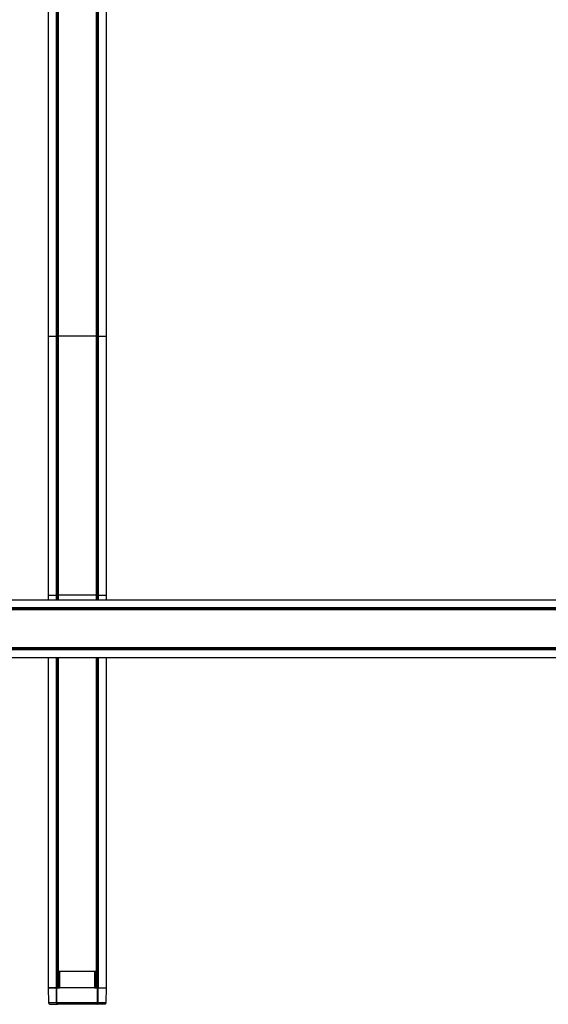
# Model space of a CAD drawing. Header units: millimetres. Extents: x 2355 to 3494, y 2627 to 6324.
# Tile 3 of 16: x 2921 to 3131, y 2673 to 3065. Entities that reach past the tile are written whole.
import ezdxf

# ---------------------------------------------------------------- set-up
doc = ezdxf.new("R2010")
doc.units = ezdxf.units.MM
doc.header["$LTSCALE"] = 20

msp = doc.modelspace()

# ---------------------------------------------------------------- linework, layer by layer
at = {"color": 7, "linetype": 'Continuous', "lineweight": 25}
for p, q in [((2931.94, 3225.46), (2931.94, 2939.31)), ((2935.1, 3225.46), (2935.1, 2939.31)), ((2935.54, 3225.46), (2935.54, 2939.31)), ((2935.7, 3225.46), (2935.7, 2939.31)), ((2935.89, 3225.46), (2935.89, 2939.31)), ((2950.99, 3225.46), (2950.99, 2939.31)), ((2951.19, 3225.46), (2951.19, 2939.31)), ((2951.35, 3225.46), (2951.35, 2939.31)), ((2951.78, 3225.46), (2951.78, 2939.31)), ((2954.94, 3225.46), (2954.94, 2939.31)), ((2931.94, 2939.31), (2931.94, 2836.26)), ((2935.1, 2939.31), (2935.1, 2836.26)), ((2935.54, 2939.31), (2935.54, 2836.26)), ((2935.54, 2939.31), (2935.67, 2939.31)), ((2935.71, 2939.31), (2935.71, 2836.26)), ((2935.89, 2939.31), (2935.89, 2836.26)), ((2950.99, 2939.31), (2935.89, 2939.31)), ((2950.99, 2939.31), (2950.99, 2836.26)), ((2951.19, 2939.31), (2951.19, 2836.26)), ((2951.19, 2939.31), (2951.35, 2939.31)), ((2951.35, 2939.31), (2951.35, 2836.26)), ((2951.78, 2939.31), (2951.78, 2836.26)), ((2954.94, 2939.31), (2954.94, 2836.26)), ((2456.63, 2834.41), (3480.44, 2834.41)), ((2931.94, 2836.26), (2931.94, 2834.41)), ((2935.1, 2836.26), (2935.1, 2834.41)), ((2935.54, 2836.26), (2935.54, 2834.41)), ((2935.54, 2836.26), (2935.71, 2836.26)), ((2935.71, 2836.26), (2935.71, 2834.41)), ((2950.99, 2836.26), (2935.89, 2836.26)), ((2935.89, 2836.26), (2935.89, 2834.41)), ((2950.99, 2836.26), (2950.99, 2834.41)), ((2951.19, 2836.26), (2951.19, 2834.41)), ((2951.19, 2836.26), (2951.35, 2836.26)), ((2951.35, 2836.26), (2951.35, 2834.41)), ((2951.78, 2836.26), (2951.78, 2834.41)), ((2954.94, 2836.26), (2954.94, 2834.41)), ((2456.63, 2831.25), (3480.44, 2831.25)), ((2456.63, 2830.81), (3480.44, 2830.81)), ((2463.44, 2830.66), (3473.94, 2830.66)), ((2463.44, 2830.46), (3473.94, 2830.46)), ((2456.63, 2815), (3480.44, 2815)), ((2456.63, 2814.57), (3480.44, 2814.57)), ((2463.44, 2815.36), (3473.94, 2815.36)), ((2463.44, 2815.17), (3473.94, 2815.17)), ((2456.63, 2811.41), (3480.44, 2811.41)), ((2931.94, 2811.41), (2931.94, 2679.91)), ((2935.1, 2811.41), (2935.1, 2679.91)), ((2935.54, 2811.41), (2935.54, 2679.91)), ((2935.71, 2811.41), (2935.71, 2686.41)), ((2935.89, 2811.41), (2935.89, 2686.41)), ((2950.99, 2811.41), (2950.99, 2686.41)), ((2951.19, 2811.41), (2951.19, 2686.41)), ((2951.35, 2811.41), (2951.35, 2679.91)), ((2951.78, 2811.41), (2951.78, 2679.91)), ((2954.94, 2811.41), (2954.94, 2679.91)), ((2935.74, 2686.41), (2935.74, 2679.91)), ((2935.74, 2686.41), (2935.74, 2679.91)), ((2935.95, 2686.41), (2935.84, 2679.9)), ((2935.89, 2686.41), (2935.89, 2683.23)), ((2950.99, 2686.41), (2935.89, 2686.41)), ((2936.59, 2679.91), (2936.59, 2686.41)), ((2950.3, 2686.41), (2936.59, 2686.41)), ((2950.3, 2686.41), (2950.3, 2679.91)), ((2951.05, 2679.91), (2950.94, 2686.41)), ((2950.99, 2679.91), (2950.99, 2686.41)), ((2951.14, 2686.41), (2951.14, 2679.91)), ((2951.14, 2686.41), (2951.14, 2679.91)), ((2931.94, 2679.91), (2932.05, 2674.09)), ((2935.24, 2674.09), (2935.2, 2679.91)), ((2935.39, 2674.09), (2935.35, 2679.91)), ((2935.35, 2679.91), (2936.59, 2679.91)), ((2950.3, 2679.91), (2936.59, 2679.91)), ((2950.3, 2679.91), (2951.54, 2679.91)), ((2951.49, 2674.09), (2951.54, 2679.91)), ((2951.69, 2679.91), (2951.65, 2674.09)), ((2954.94, 2679.91), (2954.84, 2674.09)), ((2935.39, 2674.09), (2951.49, 2674.09)), ((2951.27, 2673.41), (2935.62, 2673.41))]:
    msp.add_line(p, q, dxfattribs=at)
for points, degree in [([(2931.94, 2939.31), (2932.01, 2939.31), (2932.15, 2939.31)], 2), ([(2932.15, 2939.31), (2932.28, 2939.31), (2932.49, 2939.31), (2932.76, 2939.31)], 3), ([(2932.76, 2939.31), (2933.03, 2939.31), (2933.37, 2939.31), (2933.76, 2939.31)], 3), ([(2933.76, 2939.31), (2934.16, 2939.31), (2934.61, 2939.31), (2935.1, 2939.31)], 3), ([(2935.71, 2939.31), (2935.71, 2939.31), (2935.7, 2939.31), (2935.7, 2939.31)], 3), ([(2951.14, 2939.31), (2951.1, 2939.31), (2951.04, 2939.31), (2950.99, 2939.31)], 3), ([(2951.19, 2939.31), (2951.17, 2939.31), (2951.14, 2939.31)], 2), ([(2951.78, 2939.31), (2952.28, 2939.31), (2952.73, 2939.31), (2953.12, 2939.31)], 3), ([(2953.12, 2939.31), (2953.52, 2939.31), (2953.86, 2939.31), (2954.13, 2939.31)], 3), ([(2954.13, 2939.31), (2954.4, 2939.31), (2954.61, 2939.31), (2954.74, 2939.31)], 3), ([(2954.74, 2939.31), (2954.88, 2939.31), (2954.94, 2939.31)], 2), ([(2931.94, 2836.26), (2932.01, 2836.26), (2932.15, 2836.26)], 2), ([(2932.15, 2836.26), (2932.28, 2836.26), (2932.49, 2836.26), (2932.76, 2836.26)], 3), ([(2932.76, 2836.26), (2933.03, 2836.26), (2933.37, 2836.26), (2933.76, 2836.26)], 3), ([(2933.76, 2836.26), (2934.16, 2836.26), (2934.61, 2836.26), (2935.1, 2836.26)], 3), ([(2951.14, 2836.26), (2951.1, 2836.26), (2951.04, 2836.26), (2950.99, 2836.26)], 3), ([(2951.19, 2836.26), (2951.17, 2836.26), (2951.14, 2836.26)], 2), ([(2951.78, 2836.26), (2952.28, 2836.26), (2952.73, 2836.26), (2953.12, 2836.26)], 3), ([(2953.12, 2836.26), (2953.52, 2836.26), (2953.86, 2836.26), (2954.13, 2836.26)], 3), ([(2954.13, 2836.26), (2954.4, 2836.26), (2954.61, 2836.26), (2954.74, 2836.26)], 3), ([(2954.74, 2836.26), (2954.88, 2836.26), (2954.94, 2836.26)], 2), ([(2936, 2686.41), (2935.97, 2686.41), (2935.95, 2686.41)], 2), ([(2936.14, 2686.41), (2936.08, 2686.41), (2936.03, 2686.41), (2936, 2686.41)], 3), ([(2936.34, 2686.41), (2936.26, 2686.41), (2936.19, 2686.41), (2936.14, 2686.41)], 3), ([(2936.59, 2686.41), (2936.51, 2686.41), (2936.42, 2686.41), (2936.34, 2686.41)], 3), ([(2950.54, 2686.41), (2950.46, 2686.41), (2950.38, 2686.41), (2950.3, 2686.41)], 3), ([(2950.75, 2686.41), (2950.69, 2686.41), (2950.61, 2686.41), (2950.54, 2686.41)], 3), ([(2950.89, 2686.41), (2950.86, 2686.41), (2950.81, 2686.41), (2950.75, 2686.41)], 3), ([(2950.94, 2686.41), (2950.92, 2686.41), (2950.89, 2686.41)], 2), ([(2951.14, 2686.41), (2951.1, 2686.41), (2951.04, 2686.41), (2950.99, 2686.41)], 3), ([(2951.19, 2686.41), (2951.17, 2686.41), (2951.14, 2686.41)], 2), ([(2931.94, 2679.91), (2932.01, 2679.91), (2932.15, 2679.91)], 2), ([(2932.13, 2679.91), (2932, 2679.91), (2931.94, 2679.91)], 2), ([(2932.72, 2679.91), (2932.45, 2679.91), (2932.26, 2679.91), (2932.13, 2679.91)], 3), ([(2932.15, 2679.91), (2932.28, 2679.91), (2932.49, 2679.91), (2932.76, 2679.91)], 3), ([(2933.75, 2679.91), (2933.33, 2679.91), (2932.99, 2679.91), (2932.72, 2679.91)], 3), ([(2932.76, 2679.91), (2933.03, 2679.91), (2933.37, 2679.91), (2933.76, 2679.91)], 3), ([(2935.2, 2679.91), (2934.65, 2679.91), (2934.16, 2679.91), (2933.75, 2679.91)], 3), ([(2933.76, 2679.91), (2934.16, 2679.91), (2934.61, 2679.91), (2935.1, 2679.91)], 3), ([(2951.69, 2679.91), (2951.65, 2679.91), (2951.6, 2679.91), (2951.54, 2679.91)], 3), ([(2951.78, 2679.91), (2952.28, 2679.91), (2952.73, 2679.91), (2953.12, 2679.91)], 3), ([(2953.12, 2679.91), (2953.52, 2679.91), (2953.86, 2679.91), (2954.13, 2679.91)], 3), ([(2954.13, 2679.91), (2954.4, 2679.91), (2954.61, 2679.91), (2954.74, 2679.91)], 3), ([(2954.74, 2679.91), (2954.88, 2679.91), (2954.94, 2679.91)], 2), ([(2932.05, 2674.09), (2932.1, 2674.09), (2932.23, 2674.09)], 2), ([(2932.23, 2674.09), (2932.35, 2674.09), (2932.54, 2674.09), (2932.81, 2674.09)], 3), ([(2932.75, 2673.41), (2932.8, 2673.41), (2932.91, 2673.41)], 2), ([(2932.81, 2674.09), (2933.07, 2674.09), (2933.41, 2674.09), (2933.82, 2674.09)], 3), ([(2932.91, 2673.41), (2933.02, 2673.41), (2933.19, 2673.41), (2933.43, 2673.41)], 3), ([(2933.43, 2673.41), (2933.67, 2673.41), (2933.97, 2673.41), (2934.34, 2673.41)], 3), ([(2933.82, 2674.09), (2934.22, 2674.09), (2934.7, 2674.09), (2935.24, 2674.09)], 3), ([(2934.34, 2673.41), (2934.7, 2673.41), (2935.14, 2673.41), (2935.62, 2673.41)], 3), ([(2935.39, 2674.09), (2935.34, 2674.09), (2935.28, 2674.09), (2935.24, 2674.09)], 3), ([(2951.49, 2674.09), (2951.55, 2674.09), (2951.61, 2674.09), (2951.65, 2674.09)], 3), ([(2951.65, 2674.09), (2952.18, 2674.09), (2952.66, 2674.09), (2953.07, 2674.09)], 3), ([(2953.07, 2674.09), (2953.48, 2674.09), (2953.82, 2674.09), (2954.08, 2674.09)], 3), ([(2954.08, 2674.09), (2954.34, 2674.09), (2954.54, 2674.09), (2954.66, 2674.09)], 3), ([(2954.66, 2674.09), (2954.79, 2674.09), (2954.84, 2674.09)], 2)]:
    msp.add_open_spline(points, degree=degree, dxfattribs=at)
for points, knots in [([(2935.1, 2939.31), (2935.13, 2939.31), (2935.18, 2939.31), (2935.27, 2939.31), (2935.33, 2939.31), (2935.41, 2939.31), (2935.46, 2939.31), (2935.52, 2939.31), (2935.54, 2939.31), (2935.54, 2939.31)], [0, 0, 0, 0, 0.25, 0.25, 0.5, 0.5, 0.75, 0.75, 1, 1, 1, 1]), ([(2935.89, 2939.31), (2935.86, 2939.31), (2935.8, 2939.31), (2935.73, 2939.31), (2935.72, 2939.31), (2935.71, 2939.31)], [0, 0, 0, 0, 0.386974, 0.771179, 1, 1, 1, 1]), ([(2951.35, 2939.31), (2951.35, 2939.31), (2951.37, 2939.31), (2951.43, 2939.31), (2951.47, 2939.31), (2951.56, 2939.31), (2951.61, 2939.31), (2951.71, 2939.31), (2951.75, 2939.31), (2951.78, 2939.31)], [0, 0, 0, 0, 0.25, 0.25, 0.5, 0.5, 0.75, 0.75, 1, 1, 1, 1]), ([(2935.1, 2836.26), (2935.13, 2836.26), (2935.18, 2836.26), (2935.27, 2836.26), (2935.33, 2836.26), (2935.41, 2836.26), (2935.46, 2836.26), (2935.52, 2836.26), (2935.54, 2836.26), (2935.54, 2836.26)], [0, 0, 0, 0, 0.25, 0.25, 0.5, 0.5, 0.75, 0.75, 1, 1, 1, 1]), ([(2935.89, 2836.26), (2935.86, 2836.26), (2935.8, 2836.26), (2935.73, 2836.26), (2935.72, 2836.26), (2935.71, 2836.26)], [0, 0, 0, 0, 0.386974, 0.771179, 1, 1, 1, 1]), ([(2951.35, 2836.26), (2951.35, 2836.26), (2951.37, 2836.26), (2951.43, 2836.26), (2951.47, 2836.26), (2951.56, 2836.26), (2951.61, 2836.26), (2951.71, 2836.26), (2951.75, 2836.26), (2951.78, 2836.26)], [0, 0, 0, 0, 0.25, 0.25, 0.5, 0.5, 0.75, 0.75, 1, 1, 1, 1]), ([(2935.89, 2686.41), (2935.86, 2686.41), (2935.8, 2686.41), (2935.73, 2686.41), (2935.72, 2686.41), (2935.71, 2686.41)], [0, 0, 0, 0, 0.386974, 0.771179, 1, 1, 1, 1]), ([(2935.2, 2679.91), (2935.21, 2679.91), (2935.23, 2679.91), (2935.26, 2679.91), (2935.3, 2679.91), (2935.33, 2679.91), (2935.35, 2679.91)], [0, 0, 0, 0, 0.248605, 0.499937, 0.748628, 1, 1, 1, 1]), ([(2951.69, 2679.91), (2951.76, 2679.91), (2951.91, 2679.91), (2952.12, 2679.91), (2952.32, 2679.91), (2952.52, 2679.91), (2952.71, 2679.91), (2952.89, 2679.91), (2953.22, 2679.91), (2953.65, 2679.91), (2954.12, 2679.91), (2954.49, 2679.91), (2954.71, 2679.91), (2954.83, 2679.91), (2954.9, 2679.91), (2954.94, 2679.91), (2954.94, 2679.91), (2954.94, 2679.91)], [0, 0, 0, 0, 0.035478, 0.070899, 0.106288, 0.141668, 0.177062, 0.212492, 0.247984, 0.373967, 0.500007, 0.62599, 0.75203, 0.814074, 0.876001, 0.937934, 1, 1, 1, 1]), ([(2932.05, 2674.09), (2932.05, 2674.01), (2932.06, 2673.92), (2932.13, 2673.75), (2932.19, 2673.67), (2932.32, 2673.54), (2932.41, 2673.49), (2932.58, 2673.42), (2932.66, 2673.41), (2932.75, 2673.41)], [0, 0, 0, 0, 0.25, 0.25, 0.5, 0.5, 0.75, 0.75, 1, 1, 1, 1]), ([(2935.62, 2673.41), (2935.61, 2673.41), (2935.58, 2673.41), (2935.53, 2673.42), (2935.48, 2673.46), (2935.42, 2673.51), (2935.36, 2673.59), (2935.31, 2673.7), (2935.27, 2673.83), (2935.25, 2673.96), (2935.24, 2674.05), (2935.24, 2674.09)], [0, 0, 0, 0, 0.078801, 0.160746, 0.24542, 0.366703, 0.490341, 0.625513, 0.75686, 0.882212, 1, 1, 1, 1]), ([(2935.62, 2673.41), (2935.56, 2673.41), (2935.51, 2673.47), (2935.42, 2673.72), (2935.39, 2673.9), (2935.39, 2674.09)], [0, 0, 0, 0, 0.5, 0.5, 1, 1, 1, 1]), ([(2951.27, 2673.41), (2951.27, 2673.41), (2951.29, 2673.41), (2951.32, 2673.42), (2951.35, 2673.46), (2951.39, 2673.51), (2951.42, 2673.59), (2951.45, 2673.7), (2951.48, 2673.83), (2951.49, 2673.96), (2951.49, 2674.05), (2951.49, 2674.09)], [0, 0, 0, 0, 0.078808, 0.160777, 0.245494, 0.367725, 0.490315, 0.626086, 0.757608, 0.882749, 1, 1, 1, 1]), ([(2951.65, 2674.09), (2951.64, 2674.07), (2951.64, 2674.02), (2951.64, 2673.94), (2951.62, 2673.87), (2951.61, 2673.79), (2951.58, 2673.72), (2951.56, 2673.65), (2951.52, 2673.58), (2951.46, 2673.5), (2951.39, 2673.44), (2951.33, 2673.41), (2951.29, 2673.41), (2951.27, 2673.41)], [0, 0, 0, 0, 0.066541, 0.135756, 0.207443, 0.281313, 0.357005, 0.434095, 0.512122, 0.633844, 0.7914, 0.898151, 1, 1, 1, 1]), ([(2954.14, 2673.41), (2954.14, 2673.41), (2954.14, 2673.41), (2954.12, 2673.41), (2954.1, 2673.41), (2954.06, 2673.41), (2954.02, 2673.41), (2953.92, 2673.41), (2953.74, 2673.41), (2953.42, 2673.41), (2953, 2673.41), (2952.56, 2673.41), (2952.12, 2673.41), (2951.71, 2673.41), (2951.41, 2673.41), (2951.27, 2673.41)], [0, 0, 0, 0, 0.041401, 0.082735, 0.124038, 0.165345, 0.20669, 0.248108, 0.374029, 0.500013, 0.625934, 0.751918, 0.834645, 0.917246, 1, 1, 1, 1]), ([(2954.84, 2674.09), (2954.84, 2674.01), (2954.82, 2673.92), (2954.75, 2673.75), (2954.7, 2673.67), (2954.56, 2673.54), (2954.48, 2673.49), (2954.31, 2673.42), (2954.22, 2673.41), (2954.14, 2673.41)], [0, 0, 0, 0, 0.25, 0.25, 0.5, 0.5, 0.75, 0.75, 1, 1, 1, 1])]:
    msp.add_open_spline(points, degree=3, knots=knots, dxfattribs=at)

doc.saveas('drawing.dxf')
